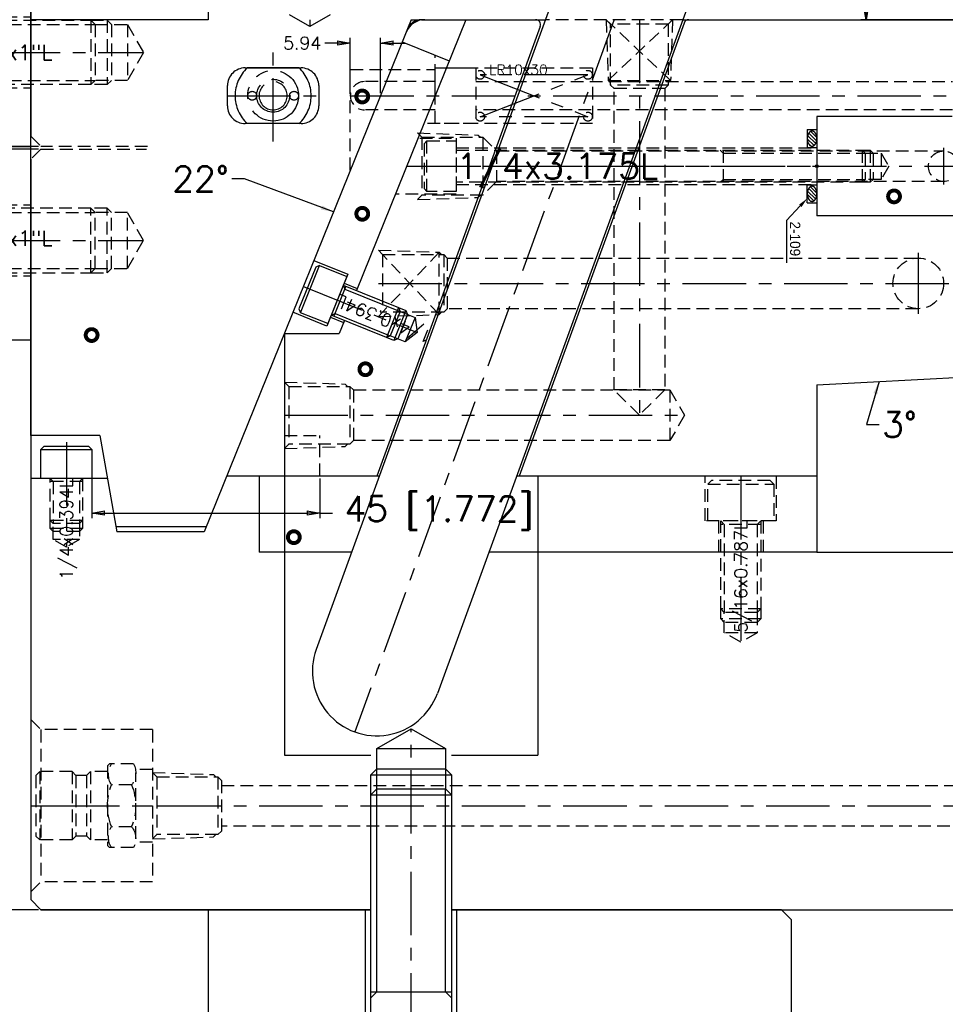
# Model space of a CAD drawing. Extents: x 2651 to 7771, y -1163 to 1075.
# Tile 3 of 256: x 2804 to 2987, y -884 to -690. Entities that reach past the tile are written whole.
import ezdxf
from ezdxf.enums import TextEntityAlignment as Align

# ---------------------------------------------------------------- set-up
doc = ezdxf.new("R2010")
doc.units = 0
doc.header["$LTSCALE"] = 10
for name, pattern in [('CENTER', [2, 1.25, -0.25, 0.25, -0.25]), ('CNSCEN', [17, 15, -1, 0, -1]), ('CNSHID', [4, 3, -1]), ('HIDDEN', [0.375, 0.25, -0.125]), ('PHANTOM', [2.5, 1.25, -0.25, 0.25, -0.25, 0.25, -0.25])]:
    doc.linetypes.add(name, pattern=pattern)
doc.layers.get('0').update_dxf_attribs({"linetype": 'CONTINUOUS'})
doc.layers.get('Defpoints').update_dxf_attribs({"linetype": 'CONTINUOUS'})
for name, color, linetype in [('9', 3, 'CONTINUOUS'), ('BOX', 4, 'CONTINUOUS'), ('CEN', 1, 'CENTER'), ('COOL', 150, 'HIDDEN'), ('DIM', 3, 'CONTINUOUS'), ('DIVIDE', 5, 'PHANTOM'), ('HIDDEN', 6, 'HIDDEN'), ('PART', 7, 'CONTINUOUS'), ('TEXT', 4, 'CONTINUOUS'), ('WL1-CL', 1, 'CNSCEN'), ('WL1-HL', 4, 'CNSHID')]:
    doc.layers.add(name, color=color, linetype=linetype)
doc.styles.add('china', font='txt')
doc.styles.get("Standard").update_dxf_attribs({"font": 'romans.shx'})
doc.dimstyles.new('1-1', dxfattribs={"dimtxt": 2.5, "dimasz": 2.5, "dimexe": 1, "dimexo": 0.5, "dimtad": 0, "dimrnd": 1.38778e-17, "dimzin": 9, "dimdsep": 46, "dimtxsty": 'Standard', "dimblk": 'CLOSED', "dimcen": 0, "dimclrd": 3, "dimclre": 3, "dimclrt": 3, "dimazin": 2, "dimtfac": 0.75, "dimtofl": 0, "dimtmove": 0, "dimatfit": 3, "dimfxl": 0, "dimtolj": 1, "dimarcsym": 0})
doc.dimstyles.new('MM& INCH5', dxfattribs={"dimtxt": 5, "dimasz": 2.5, "dimexe": 1, "dimexo": 0.5, "dimtad": 0, "dimrnd": 1.38778e-17, "dimzin": 9, "dimdsep": 46, "dimtxsty": 'Standard', "dimblk": 'CLOSED', "dimcen": 0, "dimclrd": 3, "dimclre": 3, "dimclrt": 3, "dimazin": 2, "dimtfac": 0.75, "dimtofl": 0, "dimtmove": 0, "dimatfit": 3, "dimfxl": 0, "dimtolj": 1, "dimarcsym": 0})

# ---------------------------------------------------------------- blocks, each defined once
blk = doc.blocks.new('fghdddd')
at = {"layer": 'COOL'}
for p, q in [((-3436.77, 1231.38), (-3438.77, 1229.38)), ((-3460.77, 1229.38), (-3460.77, 1199.38)), ((-3460.77, 1229.38), (-3438.77, 1229.38)), ((-3438.77, 1229.38), (-3438.77, 1199.38)), ((-3460.77, 1221.54), (-3457.45, 1221.54)), ((-3457.04, 1222.63), (-3452.28, 1222.63)), ((-3451.88, 1222.23), (-3452.28, 1222.63)), ((-3451.88, 1222.23), (-3451.88, 1206.52)), ((-3457.45, 1207.87), (-3457.45, 1220.88)), ((-3451.88, 1221.11), (-3448.53, 1221.11)), ((-3448.53, 1221.11), (-3448.53, 1207.65)), ((-3448.53, 1221.11), (-3447.76, 1220.34)), ((-3447.76, 1220.37), (-3445.67, 1220.37)), ((-3447.76, 1220.34), (-3447.76, 1208.38)), ((-3444.91, 1221.11), (-3445.67, 1220.34)), ((-3445.67, 1220.34), (-3445.67, 1208.38)), ((-3444.91, 1221.11), (-3444.91, 1207.65)), ((-3444.91, 1221.11), (-3438.53, 1221.11)), ((-3438.53, 1221.11), (-3437.77, 1220.34)), ((-3438.53, 1221.11), (-3438.53, 1207.65)), ((-3437.77, 1220.34), (-3437.77, 1208.41)), ((-3456.64, 1218.5), (-3452.67, 1218.5)), ((-3456.64, 1210.25), (-3452.67, 1210.25)), ((-3451.88, 1207.65), (-3448.53, 1207.65)), ((-3448.53, 1207.65), (-3447.79, 1208.38)), ((-3447.79, 1208.38), (-3445.65, 1208.38)), ((-3444.91, 1207.65), (-3445.65, 1208.38)), ((-3444.91, 1207.65), (-3438.53, 1207.65)), ((-3438.53, 1207.65), (-3437.77, 1208.41)), ((-3460.77, 1207.21), (-3457.45, 1207.21)), ((-3457.04, 1206.13), (-3452.28, 1206.13)), ((-3452.28, 1206.13), (-3451.88, 1206.52)), ((-3460.77, 1199.38), (-3438.77, 1199.38)), ((-3436.77, 1197.38), (-3438.77, 1199.38))]:
    blk.add_line(p, q, dxfattribs=at)
at = {"layer": 'COOL', "color": 1, "linetype": 'CENTER'}
blk.add_line((-3436.77, 1214.38), (-3460.77, 1214.38), dxfattribs=at)
at = {"layer": 'COOL'}
for centre, radius, start, end in [((-3453.53, 1220.88), 3.92, 153.6082, 217.3856), ((-3455.97, 1220.56), 3.89, 327.972, 32.028), ((-3446.32, 1214.38), 11.11, 158.2132, 201.7867), ((-3462.99, 1214.38), 11.11, 338.2133, 21.7868), ((-3453.53, 1207.87), 3.92, 142.6141, 206.3915), ((-3455.97, 1208.19), 3.89, 327.972, 32.028)]:
    blk.add_arc(centre, radius, start, end, dxfattribs=at)
blk = doc.blocks.new('A$C3C941F69')
at = {"layer": 'CEN'}
for p, q in [((-26.7, 18.54), (22.23, 18.54)), ((-12.7, 0), (0, 0)), ((-26.7, -18.54), (22.23, -18.54))]:
    blk.add_line(p, q, dxfattribs=at)
at = {"layer": 'HIDDEN'}
for p, q in [((-12.7, 25.54), (0, 25.54)), ((-11.85, 24.89), (-11.85, 12.19)), ((-12.7, 11.54), (0, 11.54)), ((-12.7, -11.54), (0, -11.54)), ((-11.85, -24.89), (-11.85, -12.19)), ((-12.7, -25.54), (0, -25.54))]:
    blk.add_line(p, q, dxfattribs=at)
for points in [[(-12.7, 24.89), (11.85, 24.89), (11.85, 12.19), (-12.7, 12.19)], [(-12.7, 24.89), (-11.85, 24.04), (12.7, 24.04)], [(11.85, 24.89), (12.7, 24.04), (12.7, 13.04), (11.85, 12.19)], [(11.85, 24.89), (15.03, 24.89), (15.03, 12.19), (11.85, 12.19)], [(12.7, 24.04), (19.05, 24.04), (19.05, 13.04), (12.7, 13.04)], [(15.03, 24.89), (15.88, 24.04), (15.88, 13.04), (15.03, 12.19)], [(19.05, 24.04), (22.23, 18.54), (19.05, 13.04)], [(-12.7, 12.19), (-11.85, 13.04), (12.7, 13.04)], [(-12.7, -24.89), (11.85, -24.89), (11.85, -12.19), (-12.7, -12.19)], [(-12.7, -12.19), (-11.85, -13.04), (12.7, -13.04)], [(11.85, -24.89), (15.03, -24.89), (15.03, -12.19), (11.85, -12.19)], [(11.85, -24.89), (12.7, -24.04), (12.7, -13.04), (11.85, -12.19)], [(12.7, -24.04), (19.05, -24.04), (19.05, -13.04), (12.7, -13.04)], [(15.03, -24.89), (15.88, -24.04), (15.88, -13.04), (15.03, -12.19)], [(19.05, -24.04), (22.23, -18.54), (19.05, -13.04)], [(-12.7, -24.89), (-11.85, -24.04), (12.7, -24.04)]]:
    blk.add_lwpolyline(points, dxfattribs=at)
at = {"layer": 'PART'}
for p, q in [((-12.7, -38.1), (-12.7, 38.1)), ((-12.7, 38.1), (0, 38.1)), ((0, -38.1), (0, 38.1)), ((-12.7, -38.1), (0, -38.1))]:
    blk.add_line(p, q, dxfattribs=at)
for points in [[(-24.55, 27.54), (-12.7, 27.54), (-12.7, 9.54), (-24.55, 9.54), (-24.55, 27.54), (-25.4, 26.69), (-25.4, 10.39), (-24.55, 9.54)], [(-24.55, -27.54), (-12.7, -27.54), (-12.7, -9.54), (-24.55, -9.54), (-24.55, -27.54), (-25.4, -26.69), (-25.4, -10.39), (-24.55, -9.54)]]:
    blk.add_lwpolyline(points, dxfattribs=at)
at = {"layer": 'TEXT'}
for rotation, p in [(0.0001, (-12.7, 18.54)), (359.9999, (-12.7, -18.11))]:
    blk.add_text('1/2x1"L', height=3, rotation=rotation, dxfattribs=at).set_placement(p, align=Align.MIDDLE_LEFT)
blk = doc.blocks.new('_Closed')
at = {"color": 0, "linetype": 'ByBlock', "lineweight": -2}
for p, q in [((-1, 0.167), (0, 0)), ((-1, 0.167), (-1, -0.167)), ((0, 0), (-1, -0.167)), ((0, 0), (-1, 0))]:
    blk.add_line(p, q, dxfattribs=at)
blk = doc.blocks.new('*D206')
at = {"layer": 'Defpoints', "color": 0}
for p in [(2808.66, -615.3), (2775.26, -715.3), (2808.66, -715.3)]:
    blk.add_point(p, dxfattribs=at)
at = {"layer": 'DIM', "color": 3, "lineweight": -2}
for p, q in [((2808.16, -615.3), (2774.26, -615.3)), ((2775.26, -617.8), (2775.26, -642.3)), ((2775.26, -712.8), (2775.26, -688.31)), ((2808.16, -715.3), (2774.26, -715.3))]:
    blk.add_line(p, q, dxfattribs=at)
at = {"layer": 'DIM', "color": 3, "lineweight": -2, "xscale": 2.5, "yscale": 2.5, "zscale": 2.5}
for p, rotation in [((2775.26, -615.3), 90), ((2775.26, -715.3), 270)]:
    blk.add_blockref('_Closed', p, dxfattribs=dict(at, rotation=rotation))
at = {"layer": 'DIM', "color": 3, "insert": (2775.26, -665.3), "char_height": 5, "attachment_point": 5, "rotation": 90}
blk.add_mtext('\\A1;100 [3.937]', dxfattribs=at)
blk = doc.blocks.new('*D207')
at = {"layer": 'Defpoints', "color": 0}
for p in [(2775.26, -715.8), (2808.66, -715.3), (2808.66, -715.8)]:
    blk.add_point(p, dxfattribs=at)
at = {"layer": 'DIM', "color": 3, "lineweight": -2}
for p, q in [((2775.26, -712.8), (2775.26, -710.3)), ((2767.35, -713.72), (2767.35, -712.47)), ((2775.26, -715.55), (2767.35, -713.72)), ((2808.16, -715.3), (2774.26, -715.3)), ((2808.16, -715.8), (2774.26, -715.8)), ((2775.26, -715.3), (2775.26, -715.8)), ((2775.26, -718.3), (2775.26, -720.8))]:
    blk.add_line(p, q, dxfattribs=at)
at = {"layer": 'DIM', "color": 3, "lineweight": -2, "xscale": 2.5, "yscale": 2.5, "zscale": 2.5}
for p, rotation in [((2775.26, -715.3), 270), ((2775.26, -715.8), 90)]:
    blk.add_blockref('_Closed', p, dxfattribs=dict(at, rotation=rotation))
at = {"layer": 'DIM', "color": 3, "insert": (2767.35, -692.68), "char_height": 5, "attachment_point": 5, "rotation": 90}
blk.add_mtext('\\A1;0.5 [0.02]', dxfattribs=at)
blk = doc.blocks.new('*D208')
at = {"layer": 'Defpoints', "color": 0}
for p in [(2808.66, -715.8), (2775.26, -865.8), (2808.66, -865.8)]:
    blk.add_point(p, dxfattribs=at)
at = {"layer": 'DIM', "color": 3, "lineweight": -2}
for p, q in [((2808.16, -715.8), (2774.26, -715.8)), ((2775.26, -718.3), (2775.26, -747.8)), ((2775.26, -863.3), (2775.26, -793.81)), ((2808.16, -865.8), (2774.26, -865.8))]:
    blk.add_line(p, q, dxfattribs=at)
at = {"layer": 'DIM', "color": 3, "lineweight": -2, "xscale": 2.5, "yscale": 2.5, "zscale": 2.5}
for p, rotation in [((2775.26, -715.8), 90), ((2775.26, -865.8), 270)]:
    blk.add_blockref('_Closed', p, dxfattribs=dict(at, rotation=rotation))
at = {"layer": 'DIM', "color": 3, "insert": (2773.26, -770.8), "char_height": 5, "attachment_point": 5, "rotation": 90}
blk.add_mtext('\\A1;150 [5.906]', dxfattribs=at)
blk = doc.blocks.new('*D209')
at = {"layer": 'Defpoints', "color": 0}
for p in [(2808.66, -865.8), (2794.66, -995.8), (2808.66, -995.8)]:
    blk.add_point(p, dxfattribs=at)
at = {"layer": 'DIM', "color": 3, "lineweight": -2}
for p, q in [((2808.16, -865.8), (2793.66, -865.8)), ((2794.66, -868.3), (2794.66, -907.8)), ((2794.66, -993.3), (2794.66, -953.81)), ((2808.16, -995.8), (2793.66, -995.8))]:
    blk.add_line(p, q, dxfattribs=at)
at = {"layer": 'DIM', "color": 3, "lineweight": -2, "xscale": 2.5, "yscale": 2.5, "zscale": 2.5}
for p, rotation in [((2794.66, -865.8), 90), ((2794.66, -995.8), 270)]:
    blk.add_blockref('_Closed', p, dxfattribs=dict(at, rotation=rotation))
at = {"layer": 'DIM', "color": 3, "insert": (2794.66, -930.8), "char_height": 5, "attachment_point": 5, "rotation": 90}
blk.add_mtext('\\A1;130 [5.118]', dxfattribs=at)
blk = doc.blocks.new('*D211')
at = {"layer": 'Defpoints', "color": 0}
for p in [(2808.66, -459.3), (2756.66, -1030.8), (2808.66, -1030.8)]:
    blk.add_point(p, dxfattribs=at)
at = {"layer": 'DIM', "color": 3, "lineweight": -2}
for p, q in [((2808.16, -459.3), (2755.66, -459.3)), ((2756.66, -461.8), (2756.66, -748.85)), ((2756.66, -1028.3), (2756.66, -797.96)), ((2808.16, -1030.8), (2755.66, -1030.8))]:
    blk.add_line(p, q, dxfattribs=at)
at = {"layer": 'DIM', "color": 3, "lineweight": -2, "xscale": 2.5, "yscale": 2.5, "zscale": 2.5}
for p, rotation in [((2756.66, -459.3), 90), ((2756.66, -1030.8), 270)]:
    blk.add_blockref('_Closed', p, dxfattribs=dict(at, rotation=rotation))
at = {"layer": 'DIM', "color": 3, "insert": (2756.66, -773.41), "char_height": 5, "attachment_point": 5, "rotation": 90}
blk.add_mtext('\\A1;571.5 [22.5]', dxfattribs=at)
blk = doc.blocks.new('*D222')
at = {"layer": 'Defpoints', "color": 0}
for p in [(2818.66, -777.91), (2863.66, -780.3), (2818.66, -787.58)]:
    blk.add_point(p, dxfattribs=at)
at = {"layer": 'DIM', "color": 3, "lineweight": -2}
for p, q in [((2818.66, -778.41), (2818.66, -788.58)), ((2863.66, -780.8), (2863.66, -788.58)), ((2821.16, -787.58), (2861.16, -787.58)), ((2863.66, -787.58), (2866.16, -787.58))]:
    blk.add_line(p, q, dxfattribs=at)
at = {"layer": 'DIM', "color": 3, "lineweight": -2, "xscale": 2.5, "yscale": 2.5, "zscale": 2.5, "rotation": 180}
blk.add_blockref('_Closed', (2818.66, -787.58), dxfattribs=at)
at = {"layer": 'DIM', "color": 3, "lineweight": -2, "xscale": 2.5, "yscale": 2.5, "zscale": 2.5}
blk.add_blockref('_Closed', (2863.66, -787.58), dxfattribs=at)
at = {"layer": 'DIM', "color": 3, "insert": (2887.15, -787.58), "char_height": 5, "attachment_point": 5}
blk.add_mtext('\\A1;45 [1.772]', dxfattribs=at)
blk = doc.blocks.new('*X249')
at = {"color": 0}
for p, q in [((936.79, 376.76), (938.04, 378.01)), ((937.13, 376.4), (938.7, 377.96)), ((937.63, 376.19), (939.2, 377.76)), ((938.27, 376.12), (939.57, 377.42)), ((939.28, 376.43), (939.55, 376.69))]:
    blk.add_line(p, q, dxfattribs=at)
blk = doc.blocks.new('*X248')
at = {"color": 0}
for p, q in [((922.69, 376.81), (923.89, 378.01)), ((923.02, 376.43), (924.57, 377.97)), ((923.5, 376.2), (925.09, 377.79)), ((924.13, 376.12), (925.47, 377.46)), ((925.03, 376.32), (925.56, 376.85))]:
    blk.add_line(p, q, dxfattribs=at)
blk = doc.blocks.new('O_RING_109_S')
at = {"layer": 'WL1-CL'}
for p, q in [((7.81, -3.27), (10.73, -5.98)), ((10.73, -5.98), (12.73, -5.98)), ((12.73, -5.98), (19.05, -5.98))]:
    blk.add_line(p, q, dxfattribs=at)
blk.add_solid([(8.04, -3.03), (7.58, -3.51), (6.35, -1.9)], dxfattribs=at)
at = {"layer": 'WL1-HL'}
for p, q in [((-7.23, -1.9), (-7.23, 0)), ((-3.66, -1.9), (-3.66, 0)), ((3.66, -1.9), (3.66, 0)), ((7.23, -1.9), (7.23, 0)), ((-7.23, -1.9), (-3.66, -1.9)), ((7.23, -1.9), (3.66, -1.9))]:
    blk.add_line(p, q, dxfattribs=at)
for points in [[(-5.45, 0, 0.064849), (-6.04, -0.08, 0.077678), (-6.5, -0.28, 0.107175), (-6.83, -0.61, 0.144647), (-6.93, -0.95, 0.144647), (-6.83, -1.29, 0.107175), (-6.5, -1.62, 0.077678), (-6.04, -1.82, 0.064849), (-5.45, -1.9, 0.064849), (-4.85, -1.82, 0.077678), (-4.39, -1.62, 0.107175), (-4.06, -1.29, 0.144647), (-3.96, -0.95, 0.144647), (-4.06, -0.61, 0.107175), (-4.39, -0.28, 0.077678), (-4.85, -0.08, 0.064849)], [(5.45, 0, -0.064849), (6.04, -0.08, -0.077678), (6.5, -0.28, -0.107175), (6.83, -0.61, -0.144647), (6.93, -0.95, -0.144647), (6.83, -1.29, -0.107175), (6.5, -1.62, -0.077678), (6.04, -1.82, -0.064849), (5.45, -1.9, -0.064849), (4.85, -1.82, -0.077678), (4.39, -1.62, -0.107175), (4.06, -1.29, -0.144647), (3.96, -0.95, -0.144647), (4.06, -0.61, -0.107175), (4.39, -0.28, -0.077678), (4.85, -0.08, -0.064849)]]:
    blk.add_lwpolyline(points, format="xyb", close=True, dxfattribs=at)
at = {"layer": 'WL1-HL', "extrusion": (0, 0, -1), "xscale": -1, "zscale": -1}
for name, p in [('*X248', (929.56, -378.02)), ('*X249', (932.74, -378.02))]:
    blk.add_blockref(name, p, dxfattribs=at)
at = {"layer": 'WL1-CL', "style": 'china'}
blk.add_text('2-109', height=2, dxfattribs=at).set_placement((10.9, -5.29))
blk = doc.blocks.new('A$C738058FC')
at = {"layer": '9'}
blk.add_circle((0, 0), 0.25, dxfattribs=at)
blk.add_blockref('O_RING_109_S', (0, 0), dxfattribs=at)
blk = doc.blocks.new('*D259')
at = {"layer": 'Defpoints', "color": 0}
for p in [(2971.36, -665.3), (2989.16, -665.3), (2989.16, -690.3)]:
    blk.add_point(p, dxfattribs=at)
at = {"layer": 'DIM', "color": 3, "lineweight": -2}
for p, q in [((2971.36, -665.3), (2971.36, -662.8)), ((2988.66, -665.3), (2970.36, -665.3)), ((2971.36, -687.8), (2971.36, -667.8)), ((2988.66, -690.3), (2970.36, -690.3))]:
    blk.add_line(p, q, dxfattribs=at)
at = {"layer": 'DIM', "color": 3, "lineweight": -2, "xscale": 2.5, "yscale": 2.5, "zscale": 2.5}
for p, rotation in [((2971.36, -665.3), 90), ((2971.36, -690.3), 270)]:
    blk.add_blockref('_Closed', p, dxfattribs=dict(at, rotation=rotation))
at = {"layer": 'DIM', "color": 3, "insert": (2971.36, -641.82), "char_height": 5, "attachment_point": 5, "rotation": 90}
blk.add_mtext('\\A1;25 [0.984]', dxfattribs=at)
blk = doc.blocks.new('*D3341')
at = {"layer": 'Defpoints', "color": 0}
for p in [(2875.6, -694.9), (2869.66, -705.3), (2875.6, -705.3)]:
    blk.add_point(p, dxfattribs=at)
at = {"layer": 'DIM', "color": 3, "lineweight": -2}
for p, q in [((2867.16, -694.9), (2864.66, -694.9)), ((2869.66, -704.8), (2869.66, -693.9)), ((2875.6, -704.8), (2875.6, -693.9)), ((2878.1, -694.9), (2880.6, -694.9))]:
    blk.add_line(p, q, dxfattribs=at)
at = {"layer": 'DIM', "color": 3, "lineweight": -2, "xscale": 2.5, "yscale": 2.5, "zscale": 2.5}
blk.add_blockref('_Closed', (2869.66, -694.9), dxfattribs=at)
at = {"layer": 'DIM', "color": 3, "lineweight": -2, "xscale": 2.5, "yscale": 2.5, "zscale": 2.5, "rotation": 180}
blk.add_blockref('_Closed', (2875.6, -694.9), dxfattribs=at)
at = {"layer": 'DIM', "color": 3, "insert": (2860.17, -694.9), "char_height": 2.5, "attachment_point": 5}
blk.add_mtext('\\A1;5.94', dxfattribs=at)

msp = doc.modelspace()

# ---------------------------------------------------------------- linework, layer by layer
for p, q in [((2806.664, -617.301), (2806.664, -713.301)), ((2934.856, -616.925), (2862.954, -814.472)), ((2958.724, -625.612), (2886.823, -823.159)), ((2841.664, -670.301), (2841.664, -690.301)), ((2841.664, -690.301), (2806.664, -690.301)), ((2881.664, -690.301), (2840.857, -791.301)), ((2892.449, -690.301), (2870.871, -743.709)), ((2883.687, -690.301), (2908.149, -690.301)), ((2935.471, -690.959), (2902.954, -780.301)), ((2935.179, -690.301), (2989.163, -690.301)), ((2907.128, -691.643), (2874.859, -780.301)), ((2879.889, -694.693), (2889.161, -698.439)), ((2988.365, -709.41), (2961.664, -709.41)), ((2961.664, -709.41), (2961.664, -728.99)), ((2806.664, -717.801), (2806.664, -863.801)), ((2995.433, -728.99), (2961.664, -728.99)), ((2868.492, -749.596), (2867.449, -752.178)), ((2856.664, -752.178), (2856.664, -780.301)), ((2856.664, -752.178), (2867.449, -752.178)), ((2961.664, -762.301), (2996.329, -760.484)), ((2961.664, -762.301), (2961.664, -795.301)), ((2820.253, -772.301), (2806.664, -772.301)), ((2820.253, -772.301), (2823.603, -791.301)), ((2875.391, -780.301), (2845.301, -780.301)), ((2875.391, -780.301), (2845.301, -780.301)), ((2851.664, -780.301), (2851.664, -795.301)), ((2856.664, -780.301), (2856.664, -835.301)), ((2961.664, -780.301), (2902.421, -780.301)), ((2932.043, -780.301), (2902.421, -780.301)), ((2906.664, -780.301), (2906.664, -835.301)), ((2821.752, -780.801), (2806.664, -780.801)), ((2821.664, -780.801), (2806.664, -780.801)), ((2841.261, -790.301), (2823.427, -790.301)), ((2840.857, -791.301), (2823.603, -791.301)), ((2869.932, -795.301), (2851.664, -795.301)), ((2961.664, -795.301), (2896.962, -795.301)), ((2961.664, -795.301), (3062.314, -795.301)), ((2856.664, -835.301), (2873.724, -835.301)), ((2889.604, -835.301), (2906.664, -835.301)), ((2806.664, -863.801), (2808.664, -865.801)), ((2808.664, -865.801), (2873.724, -865.801)), ((2873.724, -865.801), (2808.664, -865.801)), ((2841.664, -865.801), (2841.664, -995.801)), ((2954.664, -865.801), (2889.604, -865.801)), ((2889.604, -865.801), (3062.314, -865.801)), ((2956.664, -867.801), (2954.664, -865.801)), ((2956.664, -993.801), (2956.664, -867.801))]:
    msp.add_line(p, q)
at = {"color": 253, "linetype": 'PHANTOM'}
for p, q in [((2848.943, -699.801), (2859.943, -699.801)), ((2859.542, -699.801), (2849.344, -699.801)), ((2845.443, -707.301), (2845.443, -703.301)), ((2863.443, -703.301), (2863.443, -707.301)), ((2859.943, -710.801), (2848.943, -710.801)), ((2859.542, -710.801), (2849.344, -710.801))]:
    msp.add_line(p, q, dxfattribs=at)
msp.add_lwpolyline([(2818.664, -775.026), (2818.664, -780.801), (2808.664, -780.801), (2808.664, -775.026), (2818.664, -775.026), (2818.089, -774.451), (2809.239, -774.451), (2808.664, -775.026)])
at = {"color": 253, "linetype": 'PHANTOM', "extrusion": (0, 0, -1)}
msp.add_circle((-2854.443, -705.301), 2.78, dxfattribs=at)
for centre, radius, start, end in [((2884.362, -694.301), 4, 90, 158), ((2883.687, -693.301), 3, 90, 158), ((2906.188, -691.301), 1, 340, 90), ((2936.411, -691.301), 1, 90, 160), ((2874.888, -818.815), 12.7, 160, 340)]:
    msp.add_arc(centre, radius, start, end)
at = {"color": 253, "linetype": 'PHANTOM'}
for centre, radius, start, end in [((2848.943, -703.301), 3.5, 90, 180), ((2854.443, -705.301), 7.5, 132.83343, 227.16657), ((2854.443, -705.301), 7.5, 312.83343, 47.16657), ((2859.943, -703.301), 3.5, 0, 90), ((2848.943, -707.301), 3.5, 180, 270), ((2859.943, -707.301), 3.5, 270, 0)]:
    msp.add_arc(centre, radius, start, end, dxfattribs=at)
at = {"layer": 'BOX'}
for points in [[(2870.879, -705.196, 0.778, 0.778, 1), (2873.158, -705.695, 0.778, 0.778, 1), (2870.879, -705.196, 0, 0, 0), (2741.664, -676.879, 0, 0, 1), (2727.988, -673.882, 0, 0, 1), (2741.664, -676.879, 0, 0, 1)], [(2870.879, -728.323, 0.778, 0.778, 1), (2873.158, -728.823, 0.778, 0.778, 1), (2870.879, -728.323, 0, 0, 0), (2741.664, -700.007, 0, 0, 1), (2727.988, -697.01, 0, 0, 1), (2741.664, -700.007, 0, 0, 1)], [(2975.832, -725.663, 0.778, 0.778, 1), (2977.924, -724.63, 0.778, 0.778, 1), (2975.832, -725.663, 0, 0, 0), (2741.664, -806.425, 0, 0, 1), (2729.111, -812.624, 0, 0, 1), (2741.664, -806.425, 0, 0, 1)], [(2817.499, -752.319, 0.778, 0.778, 1), (2819.808, -752.653, 0.778, 0.778, 1), (2817.499, -752.319, 0, 0, 0), (2741.664, -741.359, 0, 0, 1), (2727.808, -739.357, 0, 0, 1), (2741.664, -741.359, 0, 0, 1)], [(2871.586, -759.747, 0.778, 0.778, 1), (2873.678, -758.714, 0.778, 0.778, 1), (2871.586, -759.747, 0, 0, 0), (2741.664, -823.9, 0, 0, 1), (2729.111, -830.098, 0, 0, 1), (2741.664, -823.9, 0, 0, 1)], [(2857.472, -792.845, 0.778, 0.778, 1), (2859.576, -791.835, 0.778, 0.778, 1), (2857.472, -792.845, 0, 0, 0), (2741.664, -848.451, 0, 0, 1), (2729.043, -854.511, 0, 0, 1), (2741.664, -848.451, 0, 0, 1)]]:
    msp.add_lwpolyline(points, format="xyseb", dxfattribs=at)
at = {"layer": 'CEN'}
for p, q in [((2861.664, -615.301), (2861.664, -691.671)), ((2948.962, -615.301), (2870.545, -830.749)), ((2854.443, -714.301), (2854.443, -696.301)), ((2916.514, -701.176), (2895.264, -701.176)), ((2895.264, -701.176), (2916.514, -709.426)), ((2895.264, -709.426), (2916.514, -701.176)), ((2845.443, -705.301), (2863.443, -705.301)), ((2869.664, -705.301), (2988.43, -705.301)), ((2916.514, -709.426), (2895.264, -709.426)), ((2880.776, -719.193), (2975.865, -719.193)), ((2860.41, -742.906), (2882.849, -751.972)), ((2813.664, -773.601), (2813.664, -794.302)), ((2946.664, -780.301), (2946.664, -813.058)), ((2881.664, -1030.801), (2881.664, -830.144))]:
    msp.add_line(p, q, dxfattribs=at)
at = {"layer": 'COOL', "color": 1, "linetype": 'CENTER'}
for p, q in [((2926.664, -690.301), (2926.664, -768.301)), ((2986.664, -715.593), (2986.664, -722.793)), ((2882.899, -719.193), (2988.396, -719.193)), ((2983.064, -719.193), (2990.264, -719.193)), ((2981.664, -736.301), (2981.664, -748.301)), ((2875.189, -742.301), (2984.551, -742.301)), ((2975.664, -742.301), (2987.664, -742.301)), ((2856.664, -768.301), (2935.564, -768.301)), ((2811.664, -845.301), (3027.675, -845.301))]:
    msp.add_line(p, q, dxfattribs=at)
at = {"layer": 'COOL', "color": 2}
for p, q in [((2931.664, -763.301), (2921.664, -763.301)), ((2932.677, -763.301), (2932.677, -773.301))]:
    msp.add_line(p, q, dxfattribs=at)
for points in [[(2933.214, -690.301), (2932.364, -691.151), (2920.964, -691.151), (2920.114, -690.301)], [(2920.114, -690.301), (2920.517, -702.301), (2920.964, -702.748)], [(2933.214, -690.301), (2920.517, -702.301), (2932.811, -702.301), (2920.114, -690.301)], [(2932.364, -691.151), (2932.364, -703.195), (2920.964, -703.195), (2920.964, -691.151)], [(2933.214, -690.301), (2932.811, -702.301), (2932.364, -702.748)], [(2932.364, -703.195), (2931.664, -703.895), (2921.664, -703.895), (2920.964, -703.195)], [(2931.664, -703.895), (2931.664, -763.301), (2926.664, -768.301), (2921.664, -763.301), (2921.664, -703.895)], [(2882.899, -712.643), (2883.749, -713.493), (2883.749, -724.893), (2882.899, -725.743)], [(2882.899, -712.643), (2894.899, -713.046), (2895.346, -713.493)], [(2883.749, -713.493), (2895.793, -713.493), (2895.793, -724.893), (2883.749, -724.893)], [(2895.793, -713.493), (2898.492, -716.192), (2898.492, -722.192), (2895.793, -724.893)], [(2898.492, -716.192), (2986.664, -716.193)], [(2986.664, -722.193), (2898.492, -722.192)], [(2882.899, -725.743), (2894.899, -725.34), (2895.346, -724.893)], [(2875.189, -735.751), (2876.039, -736.601), (2876.039, -748.001), (2875.189, -748.851)], [(2875.189, -735.751), (2887.189, -736.154), (2887.636, -736.601)], [(2875.189, -735.751), (2887.189, -748.448), (2887.189, -736.154), (2875.189, -748.851)], [(2876.039, -736.601), (2888.083, -736.601), (2888.083, -748.001), (2876.039, -748.001)], [(2888.083, -736.601), (2888.782, -737.301), (2888.782, -747.301), (2888.083, -748.001)], [(2888.782, -737.301), (2981.664, -737.301)], [(2981.664, -747.301), (2888.782, -747.301)], [(2875.189, -748.851), (2887.189, -748.448), (2887.636, -748.001)], [(2856.664, -761.751), (2857.514, -762.601), (2857.514, -774.001), (2856.664, -774.851)], [(2856.664, -761.751), (2868.664, -762.154), (2869.111, -762.601)], [(2857.514, -762.601), (2869.558, -762.601), (2869.558, -774.001), (2857.514, -774.001)], [(2869.558, -762.601), (2870.258, -763.301), (2870.258, -773.301), (2869.558, -774.001)], [(2870.258, -763.301), (2932.677, -763.301), (2935.564, -768.301), (2932.677, -773.301), (2870.258, -773.301)], [(2856.664, -774.851), (2868.664, -774.448), (2869.111, -774.001)]]:
    msp.add_lwpolyline(points, dxfattribs=at)
at = {"layer": 'COOL'}
for points in [[(2830.664, -838.751), (2831.514, -839.601), (2831.514, -851.001), (2830.664, -851.851)], [(2830.664, -838.751), (2842.664, -839.154), (2843.111, -839.601)], [(2831.514, -839.601), (2843.558, -839.601), (2843.558, -851.001), (2831.514, -851.001)], [(2843.558, -839.601), (2844.258, -840.301), (2844.258, -850.301), (2843.558, -851.001)], [(2844.258, -841.301), (3016.664, -841.301)], [(3024.664, -841.301), (3025.365, -841.301), (3027.675, -845.301), (3025.365, -849.301), (2844.258, -849.301)], [(2830.664, -851.851), (2842.664, -851.448), (2843.111, -851.001)]]:
    msp.add_lwpolyline(points, dxfattribs=at)
at = {"layer": 'COOL', "color": 2}
for centre, radius in [((2986.664, -719.193), 3), ((2981.664, -742.301), 5)]:
    msp.add_circle(centre, radius, dxfattribs=at)
at = {"layer": 'DIVIDE'}
for q in [(2881.057, -691.802), (2883.283, -690.301)]:
    msp.add_line((2881.664, -690.301), q, dxfattribs=at)
for centre, radius in [((2854.443, -705.301), 5), ((2854.443, -705.301), 3.25), ((2850.318, -705.301), 0.875), ((2858.568, -705.301), 0.875)]:
    msp.add_circle(centre, radius, dxfattribs=at)
at = {"layer": 'HIDDEN'}
for p, q in [((2935.179, -690.301), (2908.149, -690.301)), ((2886.389, -705.301), (2886.389, -697.319)), ((2869.664, -720.002), (2869.664, -700.141)), ((2869.664, -700.141), (2886.389, -700.141)), ((2886.389, -702.521), (2872.444, -702.521)), ((2894.389, -702.521), (2988.43, -702.521)), ((2886.389, -708.081), (2872.444, -708.081)), ((2988.43, -708.081), (2894.389, -708.081)), ((2806.664, -713.301), (2808.664, -715.301)), ((2808.664, -715.801), (2806.664, -717.801)), ((2829.671, -715.301), (2808.664, -715.301)), ((2808.664, -715.801), (2829.469, -715.801)), ((2890.557, -715.593), (2961.664, -715.593)), ((2943.189, -716.018), (2943.189, -722.368)), ((2890.557, -722.793), (2961.664, -722.793)), ((2856.664, -772.301), (2863.664, -772.301)), ((2863.664, -780.301), (2863.664, -772.301)), ((2816.839, -781.376), (2810.489, -781.376)), ((2942.264, -789.101), (2942.264, -795.301)), ((2950.634, -789.821), (2942.694, -789.821)), ((2951.064, -789.101), (2951.064, -795.301))]:
    msp.add_line(p, q, dxfattribs=at)
for points in [[(2888.611, -699.801), (2917.389, -699.801), (2917.389, -710.801), (2884.167, -710.801)], [(2883.357, -713.693), (2890.557, -713.693), (2890.557, -724.693), (2878.554, -724.693)], [(2884.782, -714.193), (2890.557, -714.193), (2890.557, -724.193), (2884.782, -724.193), (2884.782, -714.193), (2884.207, -714.768), (2884.207, -723.618), (2884.782, -724.193)], [(2890.557, -716.018), (2970.614, -716.018), (2970.614, -722.368), (2890.557, -722.368)], [(2942.614, -716.018), (2943.189, -716.593), (2971.189, -716.593)], [(2970.614, -716.018), (2971.189, -716.593), (2971.189, -721.793), (2970.614, -722.368)], [(2970.614, -716.018), (2972.201, -716.018), (2972.201, -722.368), (2970.614, -722.368)], [(2972.201, -716.018), (2972.776, -716.593), (2972.776, -721.793), (2972.201, -722.368)], [(2971.189, -716.593), (2974.364, -716.593), (2974.364, -721.793), (2971.189, -721.793)], [(2974.364, -716.593), (2975.865, -719.193), (2974.364, -721.793)], [(2942.614, -722.368), (2943.189, -721.793), (2971.189, -721.793)], [(2953.664, -780.301), (2953.664, -789.101), (2939.664, -789.101), (2939.664, -780.301)], [(2816.839, -780.801), (2816.839, -789.051), (2810.489, -789.051), (2810.489, -780.801)], [(2810.489, -780.801), (2811.064, -781.376), (2811.064, -789.626)], [(2816.839, -780.801), (2816.264, -781.376), (2816.264, -789.626)], [(2953.164, -781.881), (2953.164, -789.101), (2940.164, -789.101), (2940.164, -781.881), (2953.164, -781.881), (2952.444, -781.161), (2940.884, -781.161), (2940.164, -781.881)], [(2816.839, -789.051), (2816.264, -789.626), (2811.064, -789.626), (2810.489, -789.051)], [(2816.839, -789.051), (2816.839, -790.639), (2810.489, -790.639), (2810.489, -789.051)], [(2816.264, -789.626), (2816.264, -792.801), (2811.064, -792.801), (2811.064, -789.626)], [(2950.634, -789.101), (2950.634, -806.491), (2942.694, -806.491), (2942.694, -789.101)], [(2942.694, -789.101), (2943.414, -789.821), (2943.414, -807.211)], [(2950.634, -789.101), (2949.914, -789.821), (2949.914, -807.211)], [(2816.839, -790.639), (2816.264, -791.214), (2811.064, -791.214), (2810.489, -790.639)], [(2816.264, -792.801), (2813.664, -794.302), (2811.064, -792.801)], [(2950.634, -806.491), (2949.914, -807.211), (2943.414, -807.211), (2942.694, -806.491)], [(2950.634, -806.491), (2950.634, -808.476), (2942.694, -808.476), (2942.694, -806.491)], [(2949.914, -807.211), (2949.914, -811.181), (2943.414, -811.181), (2943.414, -807.211)], [(2950.634, -808.476), (2949.914, -809.196), (2943.414, -809.196), (2942.694, -808.476)], [(2949.914, -811.181), (2946.664, -813.058), (2943.414, -811.181)]]:
    msp.add_lwpolyline(points, dxfattribs=at)
msp.add_lwpolyline([(2886.389, -699.801), (2894.389, -699.801), (2894.389, -710.801), (2886.389, -710.801)], close=True, dxfattribs=at)
for centre in [(2895.264, -701.176), (2916.514, -701.176), (2895.264, -709.426), (2916.514, -709.426)]:
    msp.add_circle(centre, 0.875, dxfattribs=at)
msp.add_arc((2872.444, -705.301), 2.78, 90, 270, dxfattribs=at)
at = {"layer": 'PART'}
for p, q in [((2806.664, -772.301), (2806.664, -665.301)), ((2868.808, -742.875), (2866.429, -748.763)), ((2868.434, -742.266), (2871.03, -743.315)), ((2865.737, -748.941), (2868.333, -749.99)), ((2872.664, -1012.801), (2872.664, -865.801)), ((2890.664, -1012.801), (2890.664, -865.801)), ((2873.724, -881.981), (2889.604, -881.981))]:
    msp.add_line(p, q, dxfattribs=at)
for points in [[(2865.664, -689.361), (2861.664, -691.671), (2857.664, -689.361)], [(2862.47, -737.807), (2869.146, -740.504), (2865.025, -750.703), (2858.349, -748.006)], [(2863.604, -738.804), (2868.958, -740.968), (2865.212, -750.24), (2859.858, -748.076), (2863.604, -738.804), (2862.856, -739.122), (2859.54, -747.328), (2859.858, -748.076)], [(2868.275, -742.66), (2879.169, -747.061), (2876.791, -752.949), (2865.896, -748.547)], [(2879.169, -747.061), (2879.487, -747.81), (2877.539, -752.631), (2876.791, -752.949)], [(2879.487, -747.81), (2882.431, -748.999), (2880.483, -753.821), (2877.539, -752.631)], [(2882.431, -748.999), (2882.849, -751.972), (2880.483, -753.821)], [(2874.914, -834.041), (2881.664, -830.144), (2888.414, -834.041)], [(2874.914, -841.981), (2874.914, -834.041), (2888.414, -834.041), (2888.414, -841.981)], [(2873.724, -843.171), (2874.914, -841.981), (2888.414, -841.981), (2889.604, -843.171)], [(2873.724, -1012.801), (2873.724, -843.171), (2889.604, -843.171), (2889.604, -1012.801)]]:
    msp.add_lwpolyline(points, dxfattribs=at)
at = {"layer": 'PART', "color": 3}
for points in [[(2868.275, -742.66), (2868.593, -743.408), (2879.487, -747.81)], [(2879.169, -747.061), (2880.641, -747.656), (2878.262, -753.544), (2876.791, -752.949)], [(2865.896, -748.547), (2866.645, -748.23), (2877.539, -752.631)], [(2880.641, -747.656), (2880.959, -748.405), (2879.011, -753.226), (2878.262, -753.544)], [(2873.724, -839.201), (2874.914, -838.011), (2888.414, -838.011), (2889.604, -839.201)], [(2873.724, -843.171), (2873.724, -839.201), (2889.604, -839.201), (2889.604, -843.171)], [(2873.724, -883.171), (2874.914, -881.981), (2874.914, -841.981)], [(2889.604, -883.171), (2888.414, -881.981), (2888.414, -841.981)]]:
    msp.add_lwpolyline(points, dxfattribs=at)

# ---------------------------------------------------------------- block references
at = {"layer": 'COOL', "rotation": 270}
msp.add_blockref('A$C738058FC', (2961.664, -719.193), dxfattribs=at)
at = {"layer": 'COOL', "xscale": -1}
msp.add_blockref('fghdddd', (-630.105, -2059.678), dxfattribs=at)
at = {"layer": 'PART'}
msp.add_blockref('A$C3C941F69', (2806.664, -715.301), dxfattribs=at)

# ---------------------------------------------------------------- texts
at = {"layer": 'DIM', "color": 3, "char_height": 5}
for s, insert, attachment_point in [('\\A1;22%%d', (2845.703, -721.692), 6), ('\\A1;3%%d', (2974.542, -770.144), 4)]:
    msp.add_mtext(s, dxfattribs=dict(at, insert=insert, attachment_point=attachment_point))
at = {"layer": 'TEXT'}
msp.add_text('LR10x30', height=2, dxfattribs=at).set_placement((2897.014, -701.176))
msp.add_text('1/4x3.175L', height=5, dxfattribs=at).set_placement((2890.557, -719.193), align=Align.MIDDLE_LEFT)
for s, rotation, p in [('1/4x0.394L', 158, (2867.086, -745.604)), ('1/4x0.394L', 90, (2813.664, -780.801)), ('5/16x0.787L', 90, (2946.664, -789.101))]:
    msp.add_text(s, height=2.5, rotation=rotation, dxfattribs=at).set_placement(p, align=Align.MIDDLE_RIGHT)

# ---------------------------------------------------------------- dimensions: what is measured, and where the dimension line sits
at = {"layer": 'DIM'}
for base, p1, p2, picture, middle in [((2756.664, -1030.801), (2808.664, -459.301), (2808.664, -1030.801), '*D211', (2756.664, -773.408)), ((2971.359, -665.301), (2989.163, -690.301), (2989.163, -665.301), '*D259', (2971.359, -641.819))]:
    dim = msp.add_linear_dim(base=base, p1=p1, p2=p2, angle=90, dimstyle='MM& INCH5', dxfattribs=at)
    dim.commit()
    dim.dimension.update_dxf_attribs({"geometry": picture, "text_midpoint": middle, "dimtype": 160})
for base, p1, p2, picture, middle in [((2775.264, -715.301), (2808.664, -615.301), (2808.664, -715.301), '*D206', (2775.264, -665.301)), ((2794.664, -995.801), (2808.664, -865.801), (2808.664, -995.801), '*D209', (2794.664, -930.801))]:
    dim = msp.add_linear_dim(base=base, p1=p1, p2=p2, angle=90, dimstyle='MM& INCH5', override={"dimtmove": 1}, dxfattribs=at)
    dim.commit()
    dim.dimension.update_dxf_attribs({"geometry": picture, "text_midpoint": middle})
for base, p1, p2, picture, middle in [((2775.264, -715.801), (2808.664, -715.301), (2808.664, -715.801), '*D207', (2767.352, -711.842)), ((2775.264, -865.801), (2808.664, -715.801), (2808.664, -865.801), '*D208', (2773.264, -770.801))]:
    dim = msp.add_linear_dim(base=base, p1=p1, p2=p2, angle=90, dimstyle='MM& INCH5', override={"dimtmove": 1}, dxfattribs=at)
    dim.commit()
    dim.dimension.update_dxf_attribs({"geometry": picture, "text_midpoint": middle, "dimtype": 160})
for base, p1, p2, dimstyle, picture, middle in [((2875.603, -694.901), (2869.664, -705.301), (2875.603, -705.301), '1-1', '*D3341', (2860.17, -694.901)), ((2818.664, -787.578), (2863.664, -780.301), (2818.664, -777.914), 'MM& INCH5', '*D222', (2887.146, -787.578))]:
    dim = msp.add_linear_dim(base=base, p1=p1, p2=p2, dimstyle=dimstyle, dxfattribs=at)
    dim.commit()
    dim.dimension.update_dxf_attribs({"geometry": picture, "text_midpoint": middle, "dimtype": 160})

# ---------------------------------------------------------------- leaders
at = {"layer": 'DIM', "annotation_type": 0, "has_hookline": 1}
for points, hookline_direction, text_width in [([(2866.347, -728.211), (2848.828, -721.692), (2846.328, -721.692)], 1, 10), ([(2973.917, -761.659), (2971.417, -770.144), (2973.917, -770.144)], 0, 5.238)]:
    msp.add_leader(points, dimstyle='MM& INCH5', dxfattribs=dict(at, hookline_direction=hookline_direction, text_width=text_width))

doc.saveas('drawing.dxf')
